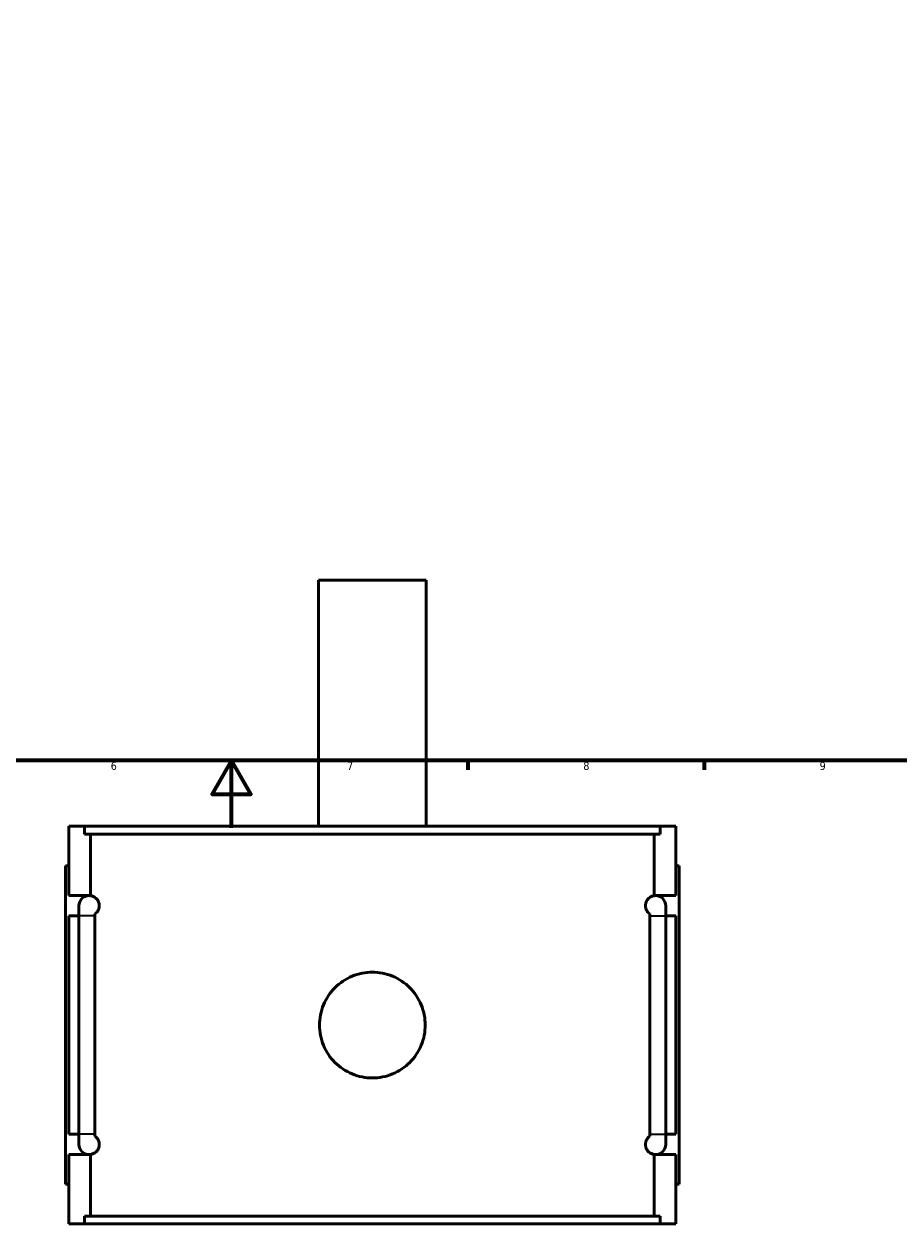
# Model space of a CAD drawing. Header units: millimetres. Extents: x -255 to 976, y -117 to 1166.
# Tile 4 of 9: x 359 to 618, y -117 to 238. Entities that reach past the tile are written whole.
import ezdxf

# ---------------------------------------------------------------- set-up
doc = ezdxf.new("R2010")
doc.units = ezdxf.units.MM
for name, color, linetype, lineweight in [('Border (ANSI)', 7, 'Continuous', 70), ('Visible (ANSI)', 7, 'Continuous', 50), ('Visible Narrow (ANSI)', 7, 'Continuous', 35)]:
    doc.layers.add(name, color=color, linetype=linetype, lineweight=lineweight)
doc.styles.add('Note Text (ANSI)', font='tahoma.ttf')

# ---------------------------------------------------------------- blocks, each defined once
blk = doc.blocks.new('Borders Default Border')
at = {"layer": 'Border (ANSI)'}
for p, q in [((490.58, 20), (490.58, 17.2)), ((560.67, 20), (560.67, 17.2))]:
    blk.add_line(p, q, dxfattribs=at)
at = {"layer": 'Border (ANSI)', "flags": 128}
for points in [[(20, 20), (20, 574), (821, 574), (821, 20), (20, 20)], [(420.5, 0), (420.5, 20), (414.73, 10), (426.27, 10), (420.5, 20)]]:
    blk.add_lwpolyline(points, dxfattribs=at)
at = {"layer": 'Border (ANSI)', "color": 5, "true_color": 0x0000ff, "char_height": 2.4, "attachment_point": 7, "style": 'Note Text (ANSI)'}
for s, insert in [('6', (384.69, 17.15)), ('7', (454.8, 17.2)), ('8', (524.84, 17.15)), ('9', (594.92, 17.15))]:
    blk.add_mtext(s, dxfattribs=dict(at, insert=insert))

msp = doc.modelspace()

# ---------------------------------------------------------------- linework, layer by layer
at = {"layer": 'Visible (ANSI)'}
for p, q in [((478.27, 73.53), (446.27, 73.53)), ((446.27, 0.53), (446.27, 73.53)), ((478.27, 0.53), (478.27, 73.53)), ((372.27, -20.07), (372.27, 0.53)), ((372.27, 0.53), (376.94, 0.53)), ((547.61, 0.53), (376.94, 0.53)), ((376.94, -1.83), (376.94, 0.53)), ((547.61, 0.53), (552.27, 0.53)), ((547.61, 0.53), (547.61, -1.83)), ((552.27, -20.07), (552.27, 0.53)), ((376.94, -1.83), (547.61, -1.83)), ((378.69, -20.1), (378.69, -1.83)), ((545.86, -20.1), (545.86, -1.83)), ((372.27, -11.27), (371.27, -11.27)), ((371.27, -105.67), (371.27, -11.27)), ((552.27, -11.27), (553.27, -11.27)), ((553.27, -105.67), (553.27, -11.27)), ((372.27, -20.07), (378.27, -20.07)), ((546.27, -20.07), (552.27, -20.07)), ((375.27, -23.07), (375.27, -26.07)), ((549.27, -26.07), (549.27, -23.07)), ((372.27, -90.87), (372.27, -26.07)), ((375.27, -26.07), (372.27, -26.07)), ((375.27, -90.87), (375.27, -26.07)), ((380.01, -26.07), (380.01, -90.87)), ((544.53, -90.87), (544.53, -26.07)), ((549.27, -26.07), (549.27, -90.87)), ((552.27, -26.07), (549.27, -26.07)), ((552.27, -90.87), (552.27, -26.07)), ((372.27, -90.87), (375.27, -90.87)), ((375.27, -90.87), (375.27, -93.87)), ((549.27, -93.87), (549.27, -90.87)), ((549.27, -90.87), (552.27, -90.87)), ((372.27, -117.47), (372.27, -96.87)), ((378.27, -96.87), (372.27, -96.87)), ((378.69, -115.11), (378.69, -96.84)), ((545.86, -115.11), (545.86, -96.84)), ((552.27, -96.87), (546.27, -96.87)), ((552.27, -117.47), (552.27, -96.87)), ((371.27, -105.67), (372.27, -105.67)), ((553.27, -105.67), (552.27, -105.67)), ((376.94, -115.11), (547.61, -115.11)), ((376.94, -117.47), (376.94, -115.11)), ((547.61, -115.11), (547.61, -117.47)), ((376.94, -117.47), (372.27, -117.47)), ((547.61, -117.47), (376.94, -117.47)), ((552.27, -117.47), (547.61, -117.47))]:
    msp.add_line(p, q, dxfattribs=at)
for centre, start, end in [((378.27, -23.07), 90, 180), ((378.27, -23.07), 82.1014, 90), ((546.27, -23.07), 90, 97.8986), ((546.27, -23.07), 0, 90), ((378.27, -93.87), 180, 270), ((546.27, -93.87), 270, 0), ((378.27, -93.87), 270, 277.8986), ((546.27, -93.87), 262.1014, 270)]:
    msp.add_arc(centre, 3, start, end, dxfattribs=at)
for points, knots in [([(378.69, -20.1), (378.8, -20.12), (378.92, -20.14), (379.34, -20.25), (379.65, -20.38), (380.14, -20.72), (380.34, -20.87), (380.72, -21.31), (380.91, -21.58), (381.12, -22.11), (381.17, -22.28), (381.23, -22.56), (381.25, -22.65), (381.27, -22.86), (381.27, -22.96), (381.27, -23.18), (381.27, -23.28), (381.25, -23.49), (381.23, -23.59), (381.17, -23.87), (381.12, -24.03), (380.91, -24.56), (380.72, -24.83), (380.35, -25.25), (380.17, -25.41), (380.01, -25.52)], [0.947061, 0.947061, 0.947061, 0.947061, 1.103586, 1.103586, 1.471449, 1.471449, 1.665244, 1.665244, 1.859039, 1.859039, 1.922937, 1.922937, 1.954886, 1.954886, 1.986835, 1.986835, 2.018784, 2.018784, 2.050733, 2.050733, 2.11463, 2.11463, 2.308426, 2.308426, 2.490119, 2.490119, 2.490119, 2.490119]), ([(544.54, -25.52), (544.38, -25.41), (544.2, -25.25), (543.83, -24.83), (543.63, -24.56), (543.43, -24.03), (543.37, -23.87), (543.32, -23.59), (543.3, -23.49), (543.28, -23.28), (543.27, -23.18), (543.27, -22.96), (543.28, -22.86), (543.3, -22.65), (543.32, -22.56), (543.37, -22.28), (543.43, -22.11), (543.63, -21.58), (543.83, -21.31), (544.21, -20.87), (544.4, -20.72), (544.89, -20.38), (545.21, -20.25), (545.62, -20.14), (545.75, -20.12), (545.86, -20.1)], [1.483149, 1.483149, 1.483149, 1.483149, 1.664879, 1.664879, 1.858649, 1.858649, 1.922542, 1.922542, 1.954489, 1.954489, 1.986436, 1.986436, 2.018382, 2.018382, 2.050329, 2.050329, 2.114222, 2.114222, 2.307992, 2.307992, 2.501762, 2.501762, 2.869539, 2.869539, 3.026203, 3.026203, 3.026203, 3.026203]), ([(477.95, -58.47), (477.95, -59.46), (477.86, -60.48), (477.46, -62.51), (477.16, -63.51), (476.36, -65.44), (475.86, -66.37), (474.71, -68.08), (474.06, -68.86), (472.67, -70.25), (471.88, -70.91), (470.17, -72.06), (469.25, -72.55), (467.31, -73.36), (466.31, -73.66), (464.28, -74.06), (463.26, -74.15), (461.29, -74.15), (460.27, -74.06), (458.24, -73.66), (457.23, -73.36), (455.3, -72.55), (454.38, -72.06), (452.67, -70.91), (451.88, -70.25), (450.49, -68.86), (449.84, -68.08), (448.69, -66.37), (448.19, -65.44), (447.39, -63.51), (447.09, -62.51), (446.69, -60.48), (446.59, -59.46), (446.59, -57.48), (446.69, -56.46), (447.09, -54.44), (447.39, -53.43), (448.19, -51.5), (448.69, -50.57), (449.84, -48.86), (450.49, -48.08), (451.88, -46.69), (452.67, -46.04), (454.38, -44.89), (455.3, -44.39), (457.23, -43.59), (458.24, -43.28), (460.27, -42.89), (461.29, -42.79), (463.26, -42.79), (464.28, -42.89), (466.31, -43.28), (467.31, -43.59), (469.25, -44.39), (470.17, -44.89), (471.88, -46.04), (472.67, -46.69), (474.06, -48.08), (474.71, -48.86), (475.86, -50.57), (476.36, -51.5), (477.16, -53.43), (477.46, -54.44), (477.86, -56.46), (477.95, -57.48), (477.95, -58.47)], [0, 0, 0, 0, 0.296051, 0.296051, 0.592103, 0.592103, 0.888154, 0.888154, 1.184206, 1.184206, 1.480246, 1.480246, 1.776285, 1.776285, 2.072325, 2.072325, 2.368365, 2.368365, 2.664404, 2.664404, 2.960444, 2.960444, 3.256484, 3.256484, 3.552524, 3.552524, 3.848575, 3.848575, 4.144627, 4.144627, 4.440678, 4.440678, 4.736729, 4.736729, 5.032781, 5.032781, 5.328832, 5.328832, 5.624884, 5.624884, 5.920935, 5.920935, 6.216975, 6.216975, 6.513015, 6.513015, 6.809054, 6.809054, 7.105094, 7.105094, 7.401134, 7.401134, 7.697174, 7.697174, 7.993213, 7.993213, 8.289253, 8.289253, 8.585305, 8.585305, 8.881356, 8.881356, 9.177407, 9.177407, 9.473459, 9.473459, 9.473459, 9.473459]), ([(380.01, -91.42), (380.17, -91.54), (380.35, -91.69), (380.72, -92.11), (380.91, -92.38), (381.12, -92.91), (381.17, -93.08), (381.23, -93.36), (381.25, -93.45), (381.27, -93.66), (381.27, -93.76), (381.27, -93.98), (381.27, -94.08), (381.25, -94.29), (381.23, -94.39), (381.17, -94.67), (381.12, -94.83), (380.91, -95.36), (380.72, -95.63), (380.34, -96.07), (380.14, -96.23), (379.65, -96.56), (379.34, -96.69), (378.92, -96.8), (378.8, -96.83), (378.69, -96.84)], [1.48355, 1.48355, 1.48355, 1.48355, 1.665244, 1.665244, 1.859039, 1.859039, 1.922937, 1.922937, 1.954886, 1.954886, 1.986835, 1.986835, 2.018784, 2.018784, 2.050733, 2.050733, 2.11463, 2.11463, 2.308426, 2.308426, 2.502221, 2.502221, 2.870083, 2.870083, 3.026609, 3.026609, 3.026609, 3.026609]), ([(545.86, -96.84), (545.75, -96.83), (545.62, -96.8), (545.21, -96.69), (544.89, -96.56), (544.4, -96.23), (544.21, -96.07), (543.83, -95.63), (543.63, -95.36), (543.43, -94.83), (543.37, -94.67), (543.32, -94.39), (543.3, -94.29), (543.28, -94.08), (543.27, -93.98), (543.27, -93.76), (543.28, -93.66), (543.3, -93.45), (543.32, -93.36), (543.37, -93.08), (543.43, -92.91), (543.63, -92.38), (543.83, -92.11), (544.2, -91.69), (544.38, -91.54), (544.54, -91.42)], [0.946669, 0.946669, 0.946669, 0.946669, 1.103332, 1.103332, 1.471109, 1.471109, 1.664879, 1.664879, 1.858649, 1.858649, 1.922542, 1.922542, 1.954489, 1.954489, 1.986436, 1.986436, 2.018382, 2.018382, 2.050329, 2.050329, 2.114222, 2.114222, 2.307992, 2.307992, 2.489722, 2.489722, 2.489722, 2.489722])]:
    msp.add_open_spline(points, degree=3, knots=knots, dxfattribs=at)
for points in [[(380.01, -25.52), (380.01, -25.7), (380.01, -25.89), (380.01, -26.07)], [(544.53, -26.07), (544.53, -25.89), (544.54, -25.7), (544.54, -25.52)], [(380.01, -90.87), (380.01, -91.06), (380.01, -91.24), (380.01, -91.42)], [(544.54, -91.42), (544.54, -91.24), (544.53, -91.06), (544.53, -90.87)]]:
    msp.add_open_spline(points, degree=3, dxfattribs=at)
at = {"layer": 'Visible Narrow (ANSI)'}
for p, q in [((379.74, -26.07), (375.29, -26.07)), ((544.81, -26.07), (549.26, -26.07)), ((379.74, -90.87), (375.29, -90.87)), ((544.81, -90.87), (549.26, -90.87))]:
    msp.add_line(p, q, dxfattribs=at)

# ---------------------------------------------------------------- block references
msp.add_blockref('Borders Default Border', (0, 0))

doc.saveas('drawing.dxf')
